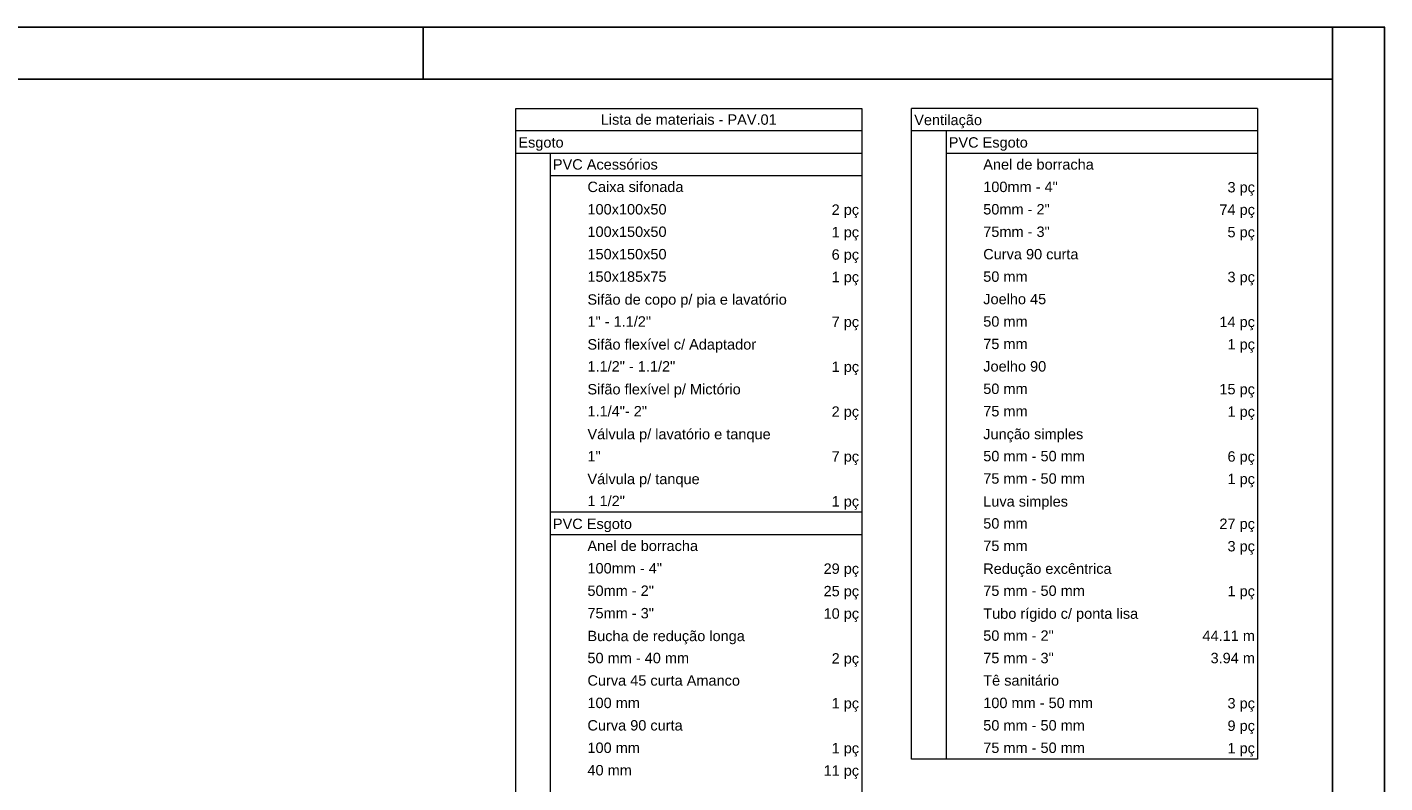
# Model space of a CAD drawing. Header units: millimetres. Extents: x 567 to 934, y -1 to 364.
# Tile 252 of 256: x 691 to 717, y 166 to 181. Entities that reach past the tile are written whole.
import ezdxf

# ---------------------------------------------------------------- set-up
doc = ezdxf.new("R2010")
doc.units = ezdxf.units.MM
doc.header["$MEASUREMENT"] = 0
doc.linetypes.add('NULL', pattern=[0])
doc.layers.get('0').update_dxf_attribs({"lineweight": 18})
doc.layers.add('DI-Hachuras Tabelas', color=251, linetype='Continuous', lineweight=0)
doc.layers.add('DI-Tabelas', color=7, linetype='Continuous', lineweight=13)
doc.layers.add('FOLHA_PADRÃO', color=7, linetype='Continuous')
doc.styles.add('Arial', font='arial.ttf')

# ---------------------------------------------------------------- blocks, each defined once
blk = doc.blocks.new('A1EST. 1500')
at = {"layer": 'FOLHA_PADRÃO', "color": 1, "linetype": 'Continuous'}
for p, q in [((150.008, 59.4), (0, 59.4)), ((131.5, 59.4), (131.5, 58.4)), ((149, 59.4), (149, 58.4)), ((150, 59.4), (150, 0))]:
    blk.add_line(p, q, dxfattribs=at)
at = {"layer": 'FOLHA_PADRÃO', "color": 6, "linetype": 'Continuous'}
blk.add_lwpolyline([(149, 58.4), (149, 1), (1, 1), (1, 58.4), (149, 58.4)], dxfattribs=at)

msp = doc.modelspace()

# ---------------------------------------------------------------- linework, layer by layer
at = {"layer": 'DI-Hachuras Tabelas'}
msp.add_lwpolyline([(700.742, 178.98), (707.398, 178.98), (707.398, 178.548), (700.742, 178.548), (700.742, 178.98)], dxfattribs=at)
at = {"layer": 'DI-Tabelas'}
for p, q in [((700.742, 178.548), (700.742, 178.98)), ((700.742, 178.98), (707.398, 178.98)), ((707.398, 178.98), (707.398, 178.548)), ((709.023, 178.98), (708.359, 178.98)), ((708.359, 178.548), (708.359, 178.98)), ((709.687, 178.98), (709.023, 178.98)), ((712.747, 178.98), (709.687, 178.98)), ((715.015, 178.98), (712.747, 178.98)), ((715.015, 178.98), (715.015, 178.548)), ((707.398, 178.548), (700.742, 178.548)), ((700.742, 178.116), (700.742, 178.548)), ((707.398, 178.548), (707.398, 178.116)), ((715.015, 178.548), (708.359, 178.548)), ((708.359, 178.116), (708.359, 178.548)), ((709.023, 178.548), (709.023, 178.116)), ((715.015, 178.548), (715.015, 178.116)), ((707.398, 178.116), (700.742, 178.116)), ((700.742, 177.684), (700.742, 178.116)), ((701.406, 178.116), (701.406, 177.684)), ((707.398, 178.116), (707.398, 177.684)), ((708.359, 177.684), (708.359, 178.116)), ((715.015, 178.116), (709.023, 178.116)), ((709.023, 178.116), (709.023, 177.684)), ((715.015, 178.116), (715.015, 177.684)), ((700.742, 177.252), (700.742, 177.684)), ((707.398, 177.684), (701.406, 177.684)), ((701.406, 177.684), (701.406, 177.252)), ((707.398, 177.684), (707.398, 177.252)), ((708.359, 177.252), (708.359, 177.684)), ((709.023, 177.684), (709.023, 177.252)), ((715.015, 177.684), (715.015, 177.252)), ((700.742, 176.82), (700.742, 177.252)), ((701.406, 177.252), (701.406, 176.82)), ((707.398, 177.252), (707.398, 176.82)), ((708.359, 176.82), (708.359, 177.252)), ((709.023, 177.252), (709.023, 176.82)), ((715.015, 177.252), (715.015, 176.82)), ((700.742, 176.388), (700.742, 176.82)), ((701.406, 176.82), (701.406, 176.388)), ((707.398, 176.82), (707.398, 176.388)), ((708.359, 176.388), (708.359, 176.82)), ((709.023, 176.82), (709.023, 176.388)), ((715.015, 176.82), (715.015, 176.388)), ((700.742, 175.956), (700.742, 176.388)), ((701.406, 176.388), (701.406, 175.956)), ((707.398, 176.388), (707.398, 175.956)), ((708.359, 175.956), (708.359, 176.388)), ((709.023, 176.388), (709.023, 175.956)), ((715.015, 176.388), (715.015, 175.956)), ((700.742, 175.524), (700.742, 175.956)), ((701.406, 175.956), (701.406, 175.524)), ((707.398, 175.956), (707.398, 175.524)), ((708.359, 175.524), (708.359, 175.956)), ((709.023, 175.956), (709.023, 175.524)), ((715.015, 175.956), (715.015, 175.524)), ((700.742, 175.092), (700.742, 175.524)), ((701.406, 175.524), (701.406, 175.092)), ((707.398, 175.524), (707.398, 175.092)), ((708.359, 175.092), (708.359, 175.524)), ((709.023, 175.524), (709.023, 175.092)), ((715.015, 175.524), (715.015, 175.092)), ((700.742, 174.66), (700.742, 175.092)), ((701.406, 175.092), (701.406, 174.66)), ((707.398, 175.092), (707.398, 174.66)), ((708.359, 174.66), (708.359, 175.092)), ((709.023, 175.092), (709.023, 174.66)), ((715.015, 175.092), (715.015, 174.66)), ((700.742, 174.228), (700.742, 174.66)), ((701.406, 174.66), (701.406, 174.228)), ((707.398, 174.66), (707.398, 174.228)), ((708.359, 174.228), (708.359, 174.66)), ((709.023, 174.66), (709.023, 174.228)), ((715.015, 174.66), (715.015, 174.228)), ((700.742, 173.796), (700.742, 174.228)), ((701.406, 174.228), (701.406, 173.796)), ((707.398, 174.228), (707.398, 173.796)), ((708.359, 173.796), (708.359, 174.228)), ((709.023, 174.228), (709.023, 173.796)), ((715.015, 174.228), (715.015, 173.796)), ((700.742, 173.364), (700.742, 173.796)), ((701.406, 173.796), (701.406, 173.364)), ((707.398, 173.796), (707.398, 173.364)), ((708.359, 173.364), (708.359, 173.796)), ((709.023, 173.796), (709.023, 173.364)), ((715.015, 173.796), (715.015, 173.364)), ((700.742, 172.932), (700.742, 173.364)), ((701.406, 173.364), (701.406, 172.932)), ((707.398, 173.364), (707.398, 172.932)), ((708.359, 172.932), (708.359, 173.364)), ((709.023, 173.364), (709.023, 172.932)), ((715.015, 173.364), (715.015, 172.932)), ((700.742, 172.5), (700.742, 172.932)), ((701.406, 172.932), (701.406, 172.5)), ((707.398, 172.932), (707.398, 172.5)), ((708.359, 172.5), (708.359, 172.932)), ((709.023, 172.932), (709.023, 172.5)), ((715.015, 172.932), (715.015, 172.5)), ((700.742, 172.068), (700.742, 172.5)), ((701.406, 172.5), (701.406, 172.068)), ((707.398, 172.5), (707.398, 172.068)), ((708.359, 172.068), (708.359, 172.5)), ((709.023, 172.5), (709.023, 172.068)), ((715.015, 172.5), (715.015, 172.068)), ((700.742, 171.636), (700.742, 172.068)), ((701.406, 172.068), (701.406, 171.636)), ((707.398, 172.068), (707.398, 171.636)), ((708.359, 171.636), (708.359, 172.068)), ((709.023, 172.068), (709.023, 171.636)), ((715.015, 172.068), (715.015, 171.636)), ((700.742, 171.204), (700.742, 171.636)), ((701.406, 171.636), (701.406, 171.204)), ((707.398, 171.636), (707.398, 171.204)), ((708.359, 171.204), (708.359, 171.636)), ((709.023, 171.636), (709.023, 171.204)), ((715.015, 171.636), (715.015, 171.204)), ((700.742, 170.772), (700.742, 171.204)), ((702.071, 171.204), (701.406, 171.204)), ((701.406, 171.204), (701.406, 170.772)), ((705.131, 171.204), (702.071, 171.204)), ((707.398, 171.204), (705.131, 171.204)), ((707.398, 171.204), (707.398, 170.772)), ((708.359, 170.772), (708.359, 171.204)), ((709.023, 171.204), (709.023, 170.772)), ((715.015, 171.204), (715.015, 170.772)), ((700.742, 170.34), (700.742, 170.772)), ((707.398, 170.772), (701.406, 170.772)), ((701.406, 170.772), (701.406, 170.34)), ((707.398, 170.772), (707.398, 170.34)), ((708.359, 170.34), (708.359, 170.772)), ((709.023, 170.772), (709.023, 170.34)), ((715.015, 170.772), (715.015, 170.34)), ((700.742, 169.908), (700.742, 170.34)), ((701.406, 170.34), (701.406, 169.908)), ((707.398, 170.34), (707.398, 169.908)), ((708.359, 169.908), (708.359, 170.34)), ((709.023, 170.34), (709.023, 169.908)), ((715.015, 170.34), (715.015, 169.908)), ((700.742, 169.476), (700.742, 169.908)), ((701.406, 169.908), (701.406, 169.476)), ((707.398, 169.908), (707.398, 169.476)), ((708.359, 169.476), (708.359, 169.908)), ((709.023, 169.908), (709.023, 169.476)), ((715.015, 169.908), (715.015, 169.476)), ((700.742, 169.044), (700.742, 169.476)), ((701.406, 169.476), (701.406, 169.044)), ((707.398, 169.476), (707.398, 169.044)), ((708.359, 169.044), (708.359, 169.476)), ((709.023, 169.476), (709.023, 169.044)), ((715.015, 169.476), (715.015, 169.044)), ((700.742, 168.612), (700.742, 169.044)), ((701.406, 169.044), (701.406, 168.612)), ((707.398, 169.044), (707.398, 168.612)), ((708.359, 168.612), (708.359, 169.044)), ((709.023, 169.044), (709.023, 168.612)), ((715.015, 169.044), (715.015, 168.612)), ((700.742, 168.18), (700.742, 168.612)), ((701.406, 168.612), (701.406, 168.18)), ((707.398, 168.612), (707.398, 168.18)), ((708.359, 168.18), (708.359, 168.612)), ((709.023, 168.612), (709.023, 168.18)), ((715.015, 168.612), (715.015, 168.18)), ((700.742, 167.748), (700.742, 168.18)), ((701.406, 168.18), (701.406, 167.748)), ((707.398, 168.18), (707.398, 167.748)), ((708.359, 167.748), (708.359, 168.18)), ((709.023, 168.18), (709.023, 167.748)), ((715.015, 168.18), (715.015, 167.748)), ((700.742, 167.316), (700.742, 167.748)), ((701.406, 167.748), (701.406, 167.316)), ((707.398, 167.748), (707.398, 167.316)), ((708.359, 167.316), (708.359, 167.748)), ((709.023, 167.748), (709.023, 167.316)), ((715.015, 167.748), (715.015, 167.316)), ((700.742, 166.884), (700.742, 167.316)), ((701.406, 167.316), (701.406, 166.884)), ((707.398, 167.316), (707.398, 166.884)), ((708.359, 166.884), (708.359, 167.316)), ((709.023, 167.316), (709.023, 166.884)), ((715.015, 167.316), (715.015, 166.884)), ((700.742, 166.452), (700.742, 166.884)), ((701.406, 166.884), (701.406, 166.452)), ((707.398, 166.884), (707.398, 166.452)), ((708.359, 166.452), (708.359, 166.884)), ((709.023, 166.884), (709.023, 166.452)), ((715.015, 166.884), (715.015, 166.452)), ((700.742, 166.02), (700.742, 166.452)), ((701.406, 166.452), (701.406, 166.02)), ((707.398, 166.452), (707.398, 166.02)), ((709.023, 166.452), (708.359, 166.452)), ((709.687, 166.452), (709.023, 166.452)), ((712.747, 166.452), (709.687, 166.452)), ((715.015, 166.452), (712.747, 166.452)), ((700.742, 165.588), (700.742, 166.02)), ((701.406, 166.02), (701.406, 165.588)), ((707.398, 166.02), (707.398, 165.588))]:
    msp.add_line(p, q, dxfattribs=at)

# ---------------------------------------------------------------- block references
msp.add_blockref('A1EST. 1500', (567.457, 121.146))

# ---------------------------------------------------------------- texts
at = {"layer": 'DI-Tabelas', "linetype": 'NULL', "char_height": 0.2, "line_spacing_factor": 0.6, "style": 'Arial'}
for s, insert, width, attachment_point in [('Lista de materiais - PAV.01', (704.07, 178.664), 6.76982, 8), ('Ventilação', (708.409, 178.598), 2.60915, 7), ('Esgoto', (700.792, 178.166), 1.73963, 7), ('PVC Esgoto', (709.073, 178.166), 3.04421, 7), ('PVC Acessórios', (701.456, 177.8), 4.0378, 7), ('Anel de borracha', (709.737, 177.8), 4.25488, 7), ('Caixa sifonada', (702.121, 177.368), 3.69604, 7), ('100mm - 4"', (709.737, 177.368), 2.8686, 7), ('3 pç', (714.965, 177.302), 1.0561, 9), ('100x100x50', (702.121, 176.936), 3.04451, 7), ('2 pç', (707.348, 176.87), 1.0561, 9), ('50mm - 2"', (709.737, 176.936), 2.55793, 7), ('74 pç', (714.965, 176.87), 1.36677, 9), ('100x150x50', (702.121, 176.504), 3.04451, 7), ('1 pç', (707.348, 176.438), 1.0561, 9), ('75mm - 3"', (709.737, 176.504), 2.55793, 7), ('5 pç', (714.965, 176.438), 1.0561, 9), ('150x150x50', (702.121, 176.072), 3.04451, 7), ('6 pç', (707.348, 176.006), 1.0561, 9), ('Curva 90 curta', (709.737, 176.072), 3.66433, 7), ('150x185x75', (702.121, 175.64), 3.04451, 7), ('1 pç', (707.348, 175.574), 1.0561, 9), ('50 mm', (709.737, 175.64), 1.70762, 7), ('3 pç', (714.965, 175.574), 1.0561, 9), ('Sifão de copo p/ pia e lavatório', (702.121, 175.142), 7.67104, 7), ('Joelho 45', (709.737, 175.208), 2.42287, 7), ('1" - 1.1/2"', (702.121, 174.776), 2.44634, 7), ('50 mm', (709.737, 174.776), 1.70762, 7), ('7 pç', (707.348, 174.71), 1.0561, 9), ('14 pç', (714.965, 174.71), 1.36677, 9), ('Sifão flexível c/ Adaptador', (702.121, 174.278), 6.49085, 7), ('75 mm', (709.737, 174.344), 1.70762, 7), ('1 pç', (714.965, 174.278), 1.0561, 9), ('1.1/2" - 1.1/2"', (702.121, 173.912), 3.37805, 7), ('1 pç', (707.348, 173.846), 1.0561, 9), ('Joelho 90', (709.737, 173.912), 2.42287, 7), ('50 mm', (709.737, 173.48), 1.70762, 7), ('Sifão flexível p/ Mictório', (702.121, 173.414), 5.8997, 7), ('15 pç', (714.965, 173.414), 1.36677, 9), ('1.1/4"- 2"', (702.121, 173.048), 2.29116, 7), ('2 pç', (707.348, 172.982), 1.0561, 9), ('75 mm', (709.737, 173.048), 1.70762, 7), ('1 pç', (714.965, 172.982), 1.0561, 9), ('Válvula p/ lavatório e tanque', (702.121, 172.55), 7.05, 7), ('Junção simples', (709.737, 172.55), 3.85122, 7), ('1"', (702.121, 172.184), 0.50915, 7), ('50 mm - 50 mm', (709.737, 172.184), 3.91159, 7), ('7 pç', (707.348, 172.118), 1.0561, 9), ('6 pç', (714.965, 172.118), 1.0561, 9), ('Válvula p/ tanque', (702.121, 171.686), 4.31738, 7), ('75 mm - 50 mm', (709.737, 171.752), 3.91159, 7), ('1 pç', (714.965, 171.686), 1.0561, 9), ('1 1/2"', (702.121, 171.32), 1.44085, 7), ('1 pç', (707.348, 171.254), 1.0561, 9), ('Luva simples', (709.737, 171.254), 3.26098, 7), ('50 mm', (709.737, 170.888), 1.70762, 7), ('PVC Esgoto', (701.456, 170.822), 3.04421, 7), ('27 pç', (714.965, 170.822), 1.36677, 9), ('Anel de borracha', (702.121, 170.456), 4.25488, 7), ('75 mm', (709.737, 170.456), 1.70762, 7), ('3 pç', (714.965, 170.39), 1.0561, 9), ('100mm - 4"', (702.121, 170.024), 2.8686, 7), ('29 pç', (707.348, 169.958), 1.36677, 9), ('Redução excêntrica', (709.737, 169.958), 4.93841, 7), ('50mm - 2"', (702.121, 169.592), 2.55793, 7), ('75 mm - 50 mm', (709.737, 169.592), 3.91159, 7), ('25 pç', (707.348, 169.526), 1.36677, 9), ('1 pç', (714.965, 169.526), 1.0561, 9), ('75mm - 3"', (702.121, 169.16), 2.55793, 7), ('10 pç', (707.348, 169.094), 1.36677, 9), ('Tubo rígido c/ ponta lisa', (709.737, 169.094), 5.9625, 7), ('Bucha de redução longa', (702.121, 168.662), 6.05701, 7), ('50 mm - 2"', (709.737, 168.728), 2.71311, 7), ('44.11 m', (714.965, 168.728), 2.0186, 9), ('50 mm - 40 mm', (702.121, 168.296), 3.91159, 7), ('75 mm - 3"', (709.737, 168.296), 2.71311, 7), ('3.94 m', (714.965, 168.296), 1.70793, 9), ('2 pç', (707.348, 168.23), 1.0561, 9), ('Curva 45 curta Amanco', (702.121, 167.864), 5.86951, 7), ('Tê sanitário', (709.737, 167.864), 2.9189, 7), ('100 mm', (702.121, 167.432), 2.01829, 7), ('1 pç', (707.348, 167.366), 1.0561, 9), ('100 mm - 50 mm', (709.737, 167.432), 4.22226, 7), ('3 pç', (714.965, 167.366), 1.0561, 9), ('Curva 90 curta', (702.121, 167), 3.66433, 7), ('50 mm - 50 mm', (709.737, 167), 3.91159, 7), ('9 pç', (714.965, 166.934), 1.0561, 9), ('100 mm', (702.121, 166.568), 2.01829, 7), ('1 pç', (707.348, 166.502), 1.0561, 9), ('75 mm - 50 mm', (709.737, 166.568), 3.91159, 7), ('1 pç', (714.965, 166.502), 1.0561, 9), ('40 mm', (702.121, 166.136), 1.70762, 7), ('11 pç', (707.348, 166.07), 1.36677, 9)]:
    msp.add_mtext(s, dxfattribs=dict(at, insert=insert, width=width, attachment_point=attachment_point))

doc.saveas('drawing.dxf')
